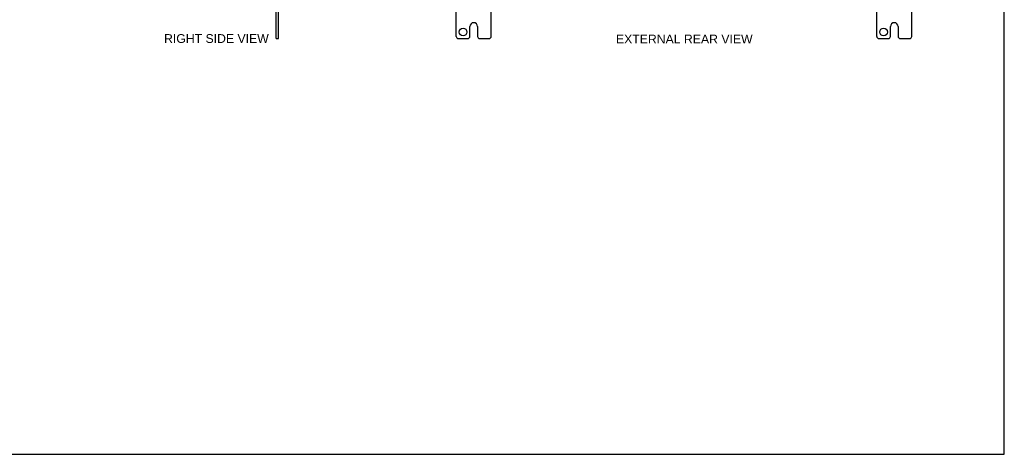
# Model space of a CAD drawing. Header units: inches. Extents: x 0 to 113, y 0 to 73.
# Tile 4 of 6: x 57 to 113, y 0 to 25. Entities that reach past the tile are written whole.
import ezdxf

# ---------------------------------------------------------------- set-up
doc = ezdxf.new("R2010")
doc.units = ezdxf.units.IN
doc.header["$LTSCALE"] = 6.233333
doc.header["$MEASUREMENT"] = 0
doc.layers.get('0').update_dxf_attribs({"linetype": 'CONTINUOUS'})
doc.layers.add('DIMENSIONS', color=7, linetype='CONTINUOUS')
doc.styles.get("Standard").update_dxf_attribs({"font": 'arial.ttf'})

msp = doc.modelspace()

# ---------------------------------------------------------------- linework, layer by layer
at = {"color": 7, "linetype": 'Continuous'}
for p, q in [((113.333, 0), (113.333, 73.333)), ((71.916, 23.74), (71.916, 26.24)), ((82.052, 23.865), (82.052, 26.115)), ((84.052, 23.865), (84.052, 26.115)), ((106.052, 23.865), (106.052, 26.115)), ((108.052, 23.865), (108.052, 26.115)), ((82.833, 23.865), (82.833, 24.428)), ((83.271, 24.428), (83.271, 23.865)), ((106.833, 23.865), (106.833, 24.428)), ((107.271, 24.428), (107.271, 23.865)), ((71.781, 23.74), (71.916, 23.74)), ((82.177, 23.74), (82.708, 23.74)), ((83.396, 23.74), (83.927, 23.74)), ((106.177, 23.74), (106.708, 23.74)), ((107.396, 23.74), (107.927, 23.74)), ((0, 0), (113.333, 0))]:
    msp.add_line(p, q, dxfattribs=at)
at = {"color": 3, "linetype": 'Continuous'}
msp.add_line((71.781, 23.74), (71.781, 50.24), dxfattribs=at)
at = {"color": 7, "linetype": 'Continuous'}
for centre in [(82.443, 24.115), (106.443, 24.115)]:
    msp.add_circle(centre, 0.219, dxfattribs=at)
for centre, radius, start, end in [((83.052, 24.428), 0.219, 0, 180), ((107.052, 24.428), 0.219, 0, 180), ((82.177, 23.865), 0.125, 180, 270), ((82.708, 23.865), 0.125, 270.0001, 360), ((83.396, 23.865), 0.125, 180, 269.9999), ((83.927, 23.865), 0.125, 270, 360), ((106.177, 23.865), 0.125, 180, 270), ((106.708, 23.865), 0.125, 270.0001, 360), ((107.396, 23.865), 0.125, 180, 269.9999), ((107.927, 23.865), 0.125, 270, 360)]:
    msp.add_arc(centre, radius, start, end, dxfattribs=at)

# ---------------------------------------------------------------- texts
at = {"layer": 'DIMENSIONS', "color": 2, "linetype": 'Continuous', "char_height": 0.5, "attachment_point": 2, "line_spacing_factor": 0.9}
for s, insert, width in [('RIGHT SIDE VIEW', (68.365, 23.992), 5.96283), ('EXTERNAL REAR VIEW', (95.069, 23.963), 7.78439)]:
    msp.add_mtext(s, dxfattribs=dict(at, insert=insert, width=width))

doc.saveas('drawing.dxf')
